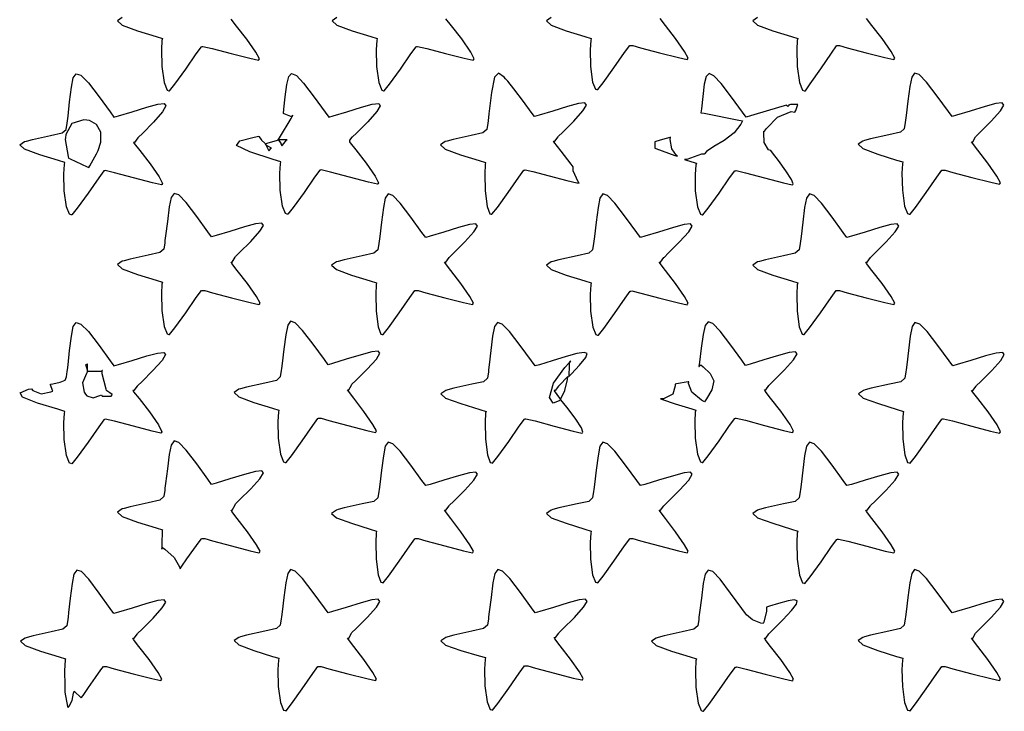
# Model space of a CAD drawing. Extents: x 2.23 to 5.27, y 0.32 to 5.1.
# Tile 2 of 4: x 2.23 to 3.86, y 2.82 to 3.96. Entities that reach past the tile are written whole.
import ezdxf

# ---------------------------------------------------------------- set-up
doc = ezdxf.new("R2010")
doc.units = 0
doc.layers.get('0').update_dxf_attribs({"linetype": 'CONTINUOUS'})

msp = doc.modelspace()

# ---------------------------------------------------------------- linework, layer by layer
at = {"color": 182}
for points in [[(2.40332, 3.963), (2.39551, 3.95763), (2.40326, 3.95053), (2.42833, 3.94119), (2.45936, 3.93164), (2.46978, 3.9285), (2.46897, 3.92513), (2.46815, 3.90989), (2.46875, 3.88178), (2.47239, 3.85542), (2.47743, 3.84289), (2.48019, 3.84201), (2.48019, 3.84201), (2.4815, 3.84179), (2.4904, 3.85286), (2.50819, 3.87771), (2.52572, 3.903), (2.53435, 3.91471), (2.53543, 3.91493), (2.53674, 3.91521), (2.55197, 3.91168), (2.58344, 3.9036), (2.61436, 3.89578), (2.62864, 3.89258), (2.62918, 3.89307), (2.63021, 3.89492), (2.62429, 3.90576), (2.60921, 3.92719), (2.59239, 3.949), (2.58361, 3.9605)], [(2.75846, 3.963), (2.75028, 3.95763), (2.75803, 3.95053), (2.78342, 3.94119), (2.81456, 3.93164), (2.82497, 3.9285), (2.82417, 3.92513), (2.82335, 3.90989), (2.82394, 3.88178), (2.82758, 3.85542), (2.83263, 3.84289), (2.83539, 3.84201), (2.83539, 3.84201), (2.83669, 3.84179), (2.8456, 3.85286), (2.86339, 3.87771), (2.88092, 3.903), (2.88954, 3.91471), (2.89063, 3.91493), (2.89193, 3.91521), (2.90701, 3.91168), (2.93826, 3.9036), (2.96912, 3.89578), (2.98356, 3.89258), (2.98438, 3.89307), (2.98551, 3.89469), (2.97999, 3.90587), (2.96485, 3.92757), (2.94775, 3.94949), (2.93881, 3.96078)], [(3.11268, 3.963), (3.10487, 3.95763), (3.11262, 3.95053), (3.13769, 3.94119), (3.16872, 3.93164), (3.17914, 3.9285), (3.17833, 3.92513), (3.17751, 3.90989), (3.17796, 3.882), (3.18132, 3.85628), (3.18625, 3.84446), (3.18853, 3.84407), (3.18983, 3.84386), (3.19874, 3.85493), (3.21653, 3.87978), (3.23406, 3.90506), (3.24268, 3.91678), (3.24376, 3.91699), (3.24799, 3.91699), (3.26074, 3.91314), (3.29226, 3.90479), (3.32324, 3.89681), (3.33772, 3.89361), (3.33854, 3.8941), (3.33957, 3.89594), (3.33365, 3.90679), (3.31858, 3.92822), (3.30176, 3.95008), (3.29297, 3.96153)], [(3.45437, 3.963), (3.44656, 3.95763), (3.45426, 3.95053), (3.47939, 3.94119), (3.51042, 3.93164), (3.52083, 3.9285), (3.52001, 3.92513), (3.51921, 3.90989), (3.51975, 3.88178), (3.52344, 3.85542), (3.52849, 3.84289), (3.53125, 3.84201), (3.53381, 3.84201), (3.54144, 3.85331), (3.55908, 3.87836), (3.57633, 3.90403), (3.58458, 3.91624), (3.58539, 3.91699), (3.58963, 3.91699), (3.60238, 3.91314), (3.63396, 3.90479), (3.66493, 3.89681), (3.67942, 3.89361), (3.68024, 3.8941), (3.68126, 3.89594), (3.67535, 3.90679), (3.66026, 3.92822), (3.64344, 3.95008), (3.63465, 3.96153)]]:
    msp.add_lwpolyline(points, dxfattribs=at)
for points in [[(2.30832, 3.72325), (2.2979, 3.7264), (2.26676, 3.736), (2.24137, 3.74528), (2.23361, 3.75244), (2.24181, 3.75782), (2.24479, 3.75868), (2.25467, 3.76133), (2.28478, 3.76801), (2.30404, 3.77225), (2.31054, 3.77806), (2.31207, 3.78851), (2.3125, 3.79199), (2.31353, 3.79997), (2.31625, 3.82383), (2.31907, 3.84782), (2.32232, 3.86344), (2.32721, 3.87017), (2.33501, 3.86757), (2.34717, 3.85504), (2.3649, 3.83214), (2.38346, 3.80681), (2.3896, 3.79829), (2.39714, 3.80046), (2.41971, 3.80729), (2.44413, 3.81478), (2.46203, 3.81961), (2.47276, 3.82069), (2.47564, 3.81689), (2.47, 3.80707), (2.45508, 3.79015), (2.43653, 3.77115), (2.43024, 3.76492), (2.42914, 3.76389), (2.42367, 3.75662), (2.42188, 3.75662), (2.42318, 3.75456), (2.43213, 3.74322), (2.44922, 3.72136), (2.46436, 3.69965), (2.46989, 3.68842), (2.46875, 3.68679), (2.46793, 3.68631), (2.45335, 3.68967), (2.4221, 3.69792), (2.39051, 3.70632), (2.37528, 3.71001), (2.37397, 3.70975), (2.37289, 3.70947), (2.36426, 3.69775), (2.34674, 3.67247), (2.32894, 3.64762), (2.32004, 3.63656), (2.31874, 3.63683), (2.31603, 3.63769), (2.31093, 3.65018), (2.30729, 3.67654), (2.30669, 3.70464), (2.30751, 3.71989), (2.30832, 3.72325)], [(2.7844, 3.76594), (2.78331, 3.76492), (2.7794, 3.76025), (2.77919, 3.75765), (2.77919, 3.75765), (2.78049, 3.75558), (2.78944, 3.74425), (2.80653, 3.72239), (2.82167, 3.70068), (2.82721, 3.68946), (2.82607, 3.68782), (2.82525, 3.68733), (2.8106, 3.69069), (2.7794, 3.69894), (2.74778, 3.70736), (2.73253, 3.71104), (2.73122, 3.71078), (2.73019, 3.71056), (2.72157, 3.69883), (2.70404, 3.67356), (2.68625, 3.64871), (2.67736, 3.63764), (2.67606, 3.63786), (2.67329, 3.63872), (2.66824, 3.65126), (2.66456, 3.67757), (2.66401, 3.70568), (2.66482, 3.72092), (2.66564, 3.72428), (2.65278, 3.72825), (2.61436, 3.74067), (2.59229, 3.75114), (2.59776, 3.7589), (2.62125, 3.76535), (2.62918, 3.76704), (2.62939, 3.76654), (2.63282, 3.76129), (2.63336, 3.76074), (2.63385, 3.76025), (2.63906, 3.75504), (2.6396, 3.7545), (2.6396, 3.7545), (2.6396, 3.75375), (2.6396, 3.75347), (2.64008, 3.75347), (2.64139, 3.75429), (2.64165, 3.7545), (2.64318, 3.75504), (2.65989, 3.76025), (2.66146, 3.76074), (2.66168, 3.76025), (2.66536, 3.75504), (2.66564, 3.7545), (2.66585, 3.75429), (2.66743, 3.75168), (2.66769, 3.75142), (2.66818, 3.75222), (2.67524, 3.75999), (2.67606, 3.76074), (2.66146, 3.76074), (2.66325, 3.76417), (2.68251, 3.79622), (2.68435, 3.79932), (2.68435, 3.79932), (2.68544, 3.80089), (2.68544, 3.80138), (2.68332, 3.79932), (2.68224, 3.79958), (2.67085, 3.80404), (2.66982, 3.80453), (2.67068, 3.81136), (2.67296, 3.83182), (2.67551, 3.85232), (2.6786, 3.86546), (2.68343, 3.87056), (2.69129, 3.86703), (2.70335, 3.85422), (2.72076, 3.83149), (2.73882, 3.80664), (2.74479, 3.79829), (2.75233, 3.80046), (2.7749, 3.80729), (2.79915, 3.81478), (2.81689, 3.81967), (2.82747, 3.82081), (2.83014, 3.81711), (2.82433, 3.80751), (2.80931, 3.79081), (2.79069, 3.77208), (2.7844, 3.76594)], [(3.125, 3.76704), (3.13135, 3.77317), (3.15018, 3.79189), (3.16536, 3.8086), (3.17122, 3.81819), (3.16846, 3.82189), (3.15776, 3.82075), (3.13992, 3.81586), (3.1155, 3.80832), (3.09293, 3.80149), (3.08539, 3.79932), (3.08539, 3.79932), (3.07992, 3.80675), (3.06689, 3.82433), (3.05111, 3.84506), (3.04101, 3.85781), (3.03749, 3.86182), (3.03483, 3.86447), (3.02561, 3.87088), (3.01899, 3.86442), (3.01432, 3.83931), (3.00988, 3.80382), (3.00836, 3.79199), (3.00792, 3.78851), (3.0064, 3.77806), (2.99983, 3.77225), (2.98062, 3.76801), (2.95053, 3.76133), (2.94065, 3.75868), (2.93772, 3.75782), (2.92985, 3.75244), (2.93761, 3.74528), (2.96272, 3.736), (2.99376, 3.7264), (3.00418, 3.72325), (3.00364, 3.71989), (3.0031, 3.70469), (3.00375, 3.67665), (3.00694, 3.65061), (3.01124, 3.63851), (3.01357, 3.63786), (3.01486, 3.63764), (3.02376, 3.64871), (3.0415, 3.67356), (3.05908, 3.69883), (3.06765, 3.71056), (3.06874, 3.71078), (3.07004, 3.71104), (3.08274, 3.70828), (3.10975, 3.70139), (3.13889, 3.69379), (3.15522, 3.68972), (3.1594, 3.68892), (3.15756, 3.69125), (3.14899, 3.70979), (3.14899, 3.71599), (3.14583, 3.72043), (3.12929, 3.74203), (3.1174, 3.75738), (3.11664, 3.75868), (3.11871, 3.75868), (3.12418, 3.766), (3.125, 3.76704)], [(3.51563, 3.80658), (3.51768, 3.80908), (3.52094, 3.81901), (3.50896, 3.81901), (3.50521, 3.81803), (3.50624, 3.817), (3.50569, 3.817), (3.50418, 3.81597), (3.50418, 3.81597), (3.5039, 3.81625), (3.50233, 3.81782), (3.50206, 3.81803), (3.49843, 3.817), (3.47418, 3.80974), (3.44271, 3.8004), (3.43544, 3.79829), (3.42942, 3.80653), (3.41135, 3.83122), (3.39393, 3.85379), (3.38189, 3.8666), (3.37408, 3.87028), (3.36919, 3.86546), (3.3661, 3.85265), (3.36356, 3.83247), (3.36128, 3.81228), (3.3604, 3.80556), (3.3661, 3.80507), (3.42312, 3.79329), (3.42914, 3.79199), (3.42676, 3.78674), (3.41569, 3.77257), (3.39908, 3.75988), (3.38183, 3.74972), (3.3699, 3.74132), (3.36664, 3.73785), (3.36664, 3.73785), (3.36583, 3.73682), (3.36561, 3.73682), (3.36154, 3.73682), (3.34944, 3.73264), (3.33735, 3.72846), (3.33333, 3.72846), (3.33485, 3.72797), (3.35129, 3.72276), (3.35314, 3.72222), (3.35206, 3.71913), (3.35092, 3.70421), (3.35113, 3.67643), (3.35471, 3.65018), (3.35981, 3.63764), (3.36253, 3.63683), (3.36382, 3.63656), (3.37272, 3.64762), (3.39046, 3.67247), (3.40804, 3.69775), (3.41661, 3.70947), (3.41769, 3.70975), (3.419, 3.71001), (3.43425, 3.70632), (3.46588, 3.69792), (3.49707, 3.68967), (3.51167, 3.68631), (3.51247, 3.68679), (3.51324, 3.6881), (3.51025, 3.69504), (3.50125, 3.70947), (3.48872, 3.72667), (3.47922, 3.73904), (3.47601, 3.74306), (3.47254, 3.74431), (3.46522, 3.75651), (3.46479, 3.77225), (3.46457, 3.77533), (3.4656, 3.77533), (3.46924, 3.77951), (3.48708, 3.79839), (3.5096, 3.8074), (3.51563, 3.80658)], [(3.81565, 3.76704), (3.822, 3.77317), (3.84082, 3.79189), (3.85601, 3.8086), (3.86187, 3.81819), (3.8591, 3.82189), (3.84842, 3.82075), (3.83057, 3.81586), (3.80615, 3.80832), (3.78358, 3.80149), (3.77604, 3.79932), (3.76992, 3.80783), (3.75142, 3.83317), (3.73378, 3.85607), (3.72179, 3.8686), (3.71403, 3.87121), (3.70921, 3.86447), (3.706, 3.84885), (3.70301, 3.82493), (3.70003, 3.80106), (3.69894, 3.79308), (3.69851, 3.78961), (3.697, 3.77908), (3.69049, 3.77328), (3.67122, 3.76904), (3.64111, 3.76237), (3.63124, 3.75971), (3.62831, 3.75885), (3.6205, 3.75347), (3.62825, 3.74631), (3.65332, 3.73703), (3.68435, 3.72743), (3.69476, 3.72428), (3.69396, 3.72092), (3.69314, 3.70568), (3.69374, 3.67757), (3.69738, 3.65126), (3.70242, 3.63872), (3.70518, 3.63786), (3.70649, 3.63764), (3.71539, 3.64871), (3.73318, 3.67356), (3.75071, 3.69883), (3.75933, 3.71056), (3.76042, 3.71078), (3.76465, 3.71078), (3.7774, 3.70692), (3.80897, 3.69857), (3.83996, 3.6906), (3.85439, 3.68733), (3.85519, 3.68782), (3.85622, 3.68967), (3.85032, 3.70053), (3.83524, 3.722), (3.81842, 3.74382), (3.80963, 3.75532), (3.80832, 3.75765), (3.81011, 3.75765), (3.81483, 3.76574), (3.81565, 3.76704)], [(2.30935, 3.76389), (2.30908, 3.76107), (2.31401, 3.73346), (2.31456, 3.73058), (2.31717, 3.72928), (2.34506, 3.71625), (2.34793, 3.71496), (2.34944, 3.71756), (2.36062, 3.73736), (2.36143, 3.73888), (2.36361, 3.74311), (2.36789, 3.75689), (2.36794, 3.77344), (2.36051, 3.78624), (2.34885, 3.79249), (2.34478, 3.79308), (2.33957, 3.79389), (2.32004, 3.78787), (2.30985, 3.76937), (2.30935, 3.76389)], [(3.2844, 3.75765), (3.2844, 3.74724), (3.28618, 3.74621), (3.31743, 3.73497), (3.32189, 3.73367), (3.32004, 3.73497), (3.31261, 3.74582), (3.3099, 3.76129), (3.31044, 3.76492), (3.30886, 3.76443), (3.29699, 3.76129), (3.28569, 3.75819), (3.2844, 3.75765)], [(2.65001, 3.74724), (2.64919, 3.74778), (2.64139, 3.75196), (2.64063, 3.75244), (2.64111, 3.75168), (2.64529, 3.74387), (2.64583, 3.74306), (2.64606, 3.74333), (2.64974, 3.74701), (2.65001, 3.74724)], [(2.48019, 3.43892), (2.4815, 3.43864), (2.4904, 3.44971), (2.50819, 3.47456), (2.52572, 3.49983), (2.53435, 3.51156), (2.53543, 3.51183), (2.53965, 3.51183), (2.5524, 3.50797), (2.58393, 3.49963), (2.6149, 3.49164), (2.62939, 3.48839), (2.63021, 3.48888), (2.63124, 3.49072), (2.62532, 3.50157), (2.61025, 3.52306), (2.59343, 3.54486), (2.58464, 3.55637), (2.58333, 3.55871), (2.58512, 3.55871), (2.58979, 3.56674), (2.5906, 3.56803), (2.59694, 3.57417), (2.61578, 3.59289), (2.63097, 3.6096), (2.63683, 3.61919), (2.63411, 3.62289), (2.62343, 3.62175), (2.60558, 3.61686), (2.58117, 3.60938), (2.5586, 3.60254), (2.55106, 3.60037), (2.54492, 3.60889), (2.52642, 3.63422), (2.50879, 3.65712), (2.49681, 3.66965), (2.48904, 3.67225), (2.48421, 3.66553), (2.48101, 3.6499), (2.47803, 3.62592), (2.47504, 3.60206), (2.47396, 3.59407), (2.47353, 3.5906), (2.472, 3.58014), (2.4655, 3.57433), (2.44624, 3.5701), (2.41612, 3.56342), (2.40625, 3.56076), (2.40332, 3.5599), (2.39551, 3.55453), (2.40326, 3.54736), (2.42833, 3.53808), (2.45936, 3.52849), (2.46978, 3.52533), (2.46897, 3.52197), (2.46815, 3.50672), (2.46875, 3.47863), (2.47239, 3.45226), (2.47749, 3.43978), (2.48019, 3.43892)], [(2.83333, 3.43892), (2.83464, 3.43864), (2.84353, 3.44971), (2.86133, 3.47456), (2.87885, 3.49983), (2.88747, 3.51156), (2.88857, 3.51183), (2.89279, 3.51183), (2.90554, 3.50797), (2.93707, 3.49963), (2.96804, 3.49164), (2.98253, 3.48839), (2.98335, 3.48888), (2.98438, 3.49072), (2.97846, 3.50157), (2.96338, 3.52306), (2.94656, 3.54486), (2.93778, 3.55637), (2.93647, 3.55871), (2.93853, 3.55871), (2.94396, 3.56597), (2.94476, 3.567), (2.95111, 3.57314), (2.96994, 3.59185), (2.98514, 3.60856), (2.991, 3.61817), (2.98828, 3.62185), (2.9776, 3.62071), (2.95975, 3.61583), (2.93533, 3.60829), (2.91276, 3.60146), (2.90522, 3.59928), (2.89908, 3.60781), (2.88058, 3.63314), (2.86296, 3.65608), (2.85097, 3.66857), (2.84321, 3.67122), (2.83838, 3.66444), (2.83518, 3.64882), (2.83219, 3.62489), (2.82921, 3.60101), (2.82813, 3.59304), (2.82769, 3.58957), (2.82617, 3.5791), (2.81967, 3.57329), (2.8004, 3.56907), (2.77029, 3.56239), (2.76042, 3.55974), (2.75749, 3.55886), (2.74968, 3.5535), (2.75743, 3.54633), (2.7825, 3.53706), (2.81353, 3.52746), (2.82394, 3.52431), (2.8234, 3.52094), (2.82292, 3.50569), (2.82357, 3.47771), (2.82671, 3.45167), (2.831, 3.43956), (2.83333, 3.43892)], [(3.18956, 3.43782), (3.19086, 3.43761), (3.19976, 3.44868), (3.21756, 3.47353), (3.23508, 3.49881), (3.24371, 3.51053), (3.24479, 3.51074), (3.2461, 3.51101), (3.26118, 3.50738), (3.29243, 3.49908), (3.32329, 3.49115), (3.33772, 3.48813), (3.33854, 3.48888), (3.33957, 3.49072), (3.33365, 3.50157), (3.31858, 3.52306), (3.30176, 3.54486), (3.29297, 3.55637), (3.29167, 3.55871), (3.29372, 3.55871), (3.29921, 3.56597), (3.30003, 3.567), (3.30638, 3.57314), (3.32519, 3.59185), (3.34039, 3.60856), (3.34625, 3.61817), (3.34347, 3.62185), (3.33279, 3.62071), (3.31494, 3.61583), (3.29053, 3.60829), (3.26796, 3.60146), (3.26042, 3.59928), (3.25429, 3.60781), (3.23579, 3.63314), (3.21815, 3.65608), (3.20617, 3.66857), (3.1984, 3.67122), (3.19358, 3.66444), (3.19038, 3.64882), (3.18739, 3.62489), (3.1844, 3.60101), (3.18332, 3.59304), (3.18289, 3.58957), (3.18138, 3.5791), (3.17486, 3.57329), (3.1556, 3.56907), (3.12549, 3.56239), (3.11561, 3.55974), (3.11268, 3.55886), (3.10487, 3.5535), (3.11262, 3.54633), (3.13769, 3.53706), (3.16872, 3.52746), (3.17914, 3.52431), (3.17833, 3.52094), (3.17751, 3.50569), (3.17811, 3.4776), (3.18175, 3.45122), (3.18679, 3.43869), (3.18956, 3.43782)], [(3.53022, 3.43892), (3.53153, 3.43864), (3.54042, 3.44971), (3.55821, 3.47456), (3.57574, 3.49983), (3.58436, 3.51156), (3.58539, 3.51183), (3.58963, 3.51183), (3.60238, 3.50797), (3.63396, 3.49963), (3.66493, 3.49164), (3.67942, 3.48839), (3.68024, 3.48888), (3.68126, 3.49072), (3.67535, 3.50157), (3.66026, 3.52306), (3.64344, 3.54486), (3.63465, 3.55637), (3.63336, 3.55871), (3.63542, 3.55871), (3.64085, 3.56597), (3.64165, 3.567), (3.648, 3.57314), (3.66683, 3.59185), (3.68201, 3.60856), (3.68788, 3.61817), (3.68511, 3.62185), (3.67449, 3.62071), (3.65657, 3.61583), (3.63222, 3.60829), (3.60965, 3.60146), (3.60211, 3.59928), (3.59597, 3.60781), (3.57747, 3.63314), (3.55985, 3.65608), (3.54779, 3.66857), (3.5401, 3.67122), (3.53526, 3.66444), (3.53201, 3.64882), (3.52908, 3.62489), (3.5261, 3.60101), (3.52501, 3.59304), (3.52458, 3.58957), (3.52306, 3.5791), (3.5165, 3.57329), (3.49729, 3.56907), (3.46718, 3.56239), (3.45731, 3.55974), (3.45437, 3.55886), (3.44656, 3.5535), (3.45426, 3.54633), (3.47939, 3.53706), (3.51042, 3.52746), (3.52083, 3.52431), (3.52001, 3.52094), (3.51921, 3.50569), (3.51964, 3.47771), (3.523, 3.45167), (3.52778, 3.43951), (3.53022, 3.43892)], [(2.25315, 3.34928), (2.25549, 3.34619), (2.26926, 3.34099), (2.2851, 3.34412), (2.28851, 3.34517), (2.28797, 3.34646), (2.28461, 3.35585), (2.2844, 3.35661), (2.28847, 3.35747), (2.30078, 3.36008), (2.3086, 3.36313), (2.31131, 3.36893), (2.31218, 3.37765), (2.3125, 3.38053), (2.31353, 3.38851), (2.31625, 3.41237), (2.31907, 3.43636), (2.32232, 3.45199), (2.32721, 3.45871), (2.33501, 3.45611), (2.34717, 3.44358), (2.3649, 3.42068), (2.38346, 3.39535), (2.3896, 3.38683), (2.39714, 3.389), (2.41971, 3.39583), (2.44396, 3.40332), (2.46169, 3.40821), (2.47228, 3.40935), (2.47493, 3.40565), (2.46907, 3.39606), (2.45404, 3.37935), (2.43544, 3.36062), (2.42914, 3.35449), (2.42811, 3.35346), (2.42264, 3.34619), (2.42085, 3.34619), (2.42215, 3.34412), (2.4311, 3.33279), (2.44819, 3.31093), (2.46332, 3.28922), (2.46886, 3.278), (2.46772, 3.27636), (2.46718, 3.27588), (2.4529, 3.27924), (2.42199, 3.28733), (2.39051, 3.29546), (2.37528, 3.29883), (2.37397, 3.29829), (2.37289, 3.29801), (2.36426, 3.28629), (2.34674, 3.26101), (2.32894, 3.23617), (2.32004, 3.2251), (2.31874, 3.22538), (2.31603, 3.22624), (2.31093, 3.23872), (2.30729, 3.26508), (2.30669, 3.29318), (2.30751, 3.30843), (2.30832, 3.31179), (2.29693, 3.31515), (2.26292, 3.32557), (2.23813, 3.33529), (2.23465, 3.34261), (2.24837, 3.34819), (2.25315, 3.34928)], [(2.78331, 3.35661), (2.78965, 3.36274), (2.80849, 3.38146), (2.82368, 3.39817), (2.82954, 3.40776), (2.82682, 3.41146), (2.81614, 3.41032), (2.79829, 3.40543), (2.77387, 3.39789), (2.75131, 3.39106), (2.74376, 3.38889), (2.73762, 3.3974), (2.71912, 3.42275), (2.7015, 3.44564), (2.68951, 3.45817), (2.68175, 3.46078), (2.67692, 3.45404), (2.67372, 3.43842), (2.67074, 3.4145), (2.66775, 3.39063), (2.66667, 3.38265), (2.66624, 3.37918), (2.66471, 3.36871), (2.65821, 3.3629), (2.63894, 3.35861), (2.60883, 3.35194), (2.59896, 3.34928), (2.59603, 3.34842), (2.58822, 3.34304), (2.59597, 3.33594), (2.62104, 3.32661), (2.65207, 3.31706), (2.66249, 3.31392), (2.66168, 3.31054), (2.66086, 3.29531), (2.66146, 3.26719), (2.6651, 3.24083), (2.67014, 3.22831), (2.6729, 3.22743), (2.67421, 3.22721), (2.68311, 3.23828), (2.7009, 3.26313), (2.71843, 3.28842), (2.72706, 3.30012), (2.72814, 3.30035), (2.73236, 3.30035), (2.74511, 3.2965), (2.77664, 3.28814), (2.80761, 3.28017), (2.8221, 3.27696), (2.82292, 3.27746), (2.82394, 3.27929), (2.81803, 3.29015), (2.80296, 3.31158), (2.78614, 3.33339), (2.77735, 3.34489), (2.77604, 3.34722), (2.77783, 3.34722), (2.7825, 3.35531), (2.78331, 3.35661)], [(3.14268, 3.39204), (3.14296, 3.39231), (3.14453, 3.39492), (3.14481, 3.39513), (3.14481, 3.39513), (3.14296, 3.39231), (3.14268, 3.39204), (3.14268, 3.38633), (3.14187, 3.37093), (3.14165, 3.36908), (3.14632, 3.37375), (3.15994, 3.38818), (3.16992, 3.40061), (3.17215, 3.40733), (3.16715, 3.40924), (3.15554, 3.40722), (3.13786, 3.40224), (3.11464, 3.39513), (3.09353, 3.38883), (3.08649, 3.38683), (3.08035, 3.39535), (3.06179, 3.42068), (3.04406, 3.44358), (3.0319, 3.45611), (3.02408, 3.45871), (3.01921, 3.45199), (3.01594, 3.43636), (3.01313, 3.41237), (3.01042, 3.38851), (3.00939, 3.38053), (3.00896, 3.37706), (3.00743, 3.3666), (3.00088, 3.36079), (2.98167, 3.35656), (2.95156, 3.34987), (2.94168, 3.34722), (2.93864, 3.34636), (2.93044, 3.34099), (2.93826, 3.33382), (2.9636, 3.32454), (2.99479, 3.31494), (3.00521, 3.31179), (3.00439, 3.30871), (3.00358, 3.29378), (3.00401, 3.266), (3.00738, 3.23981), (3.01193, 3.22726), (3.0146, 3.2264), (3.0159, 3.22618), (3.02479, 3.23725), (3.04258, 3.2621), (3.06011, 3.28737), (3.06874, 3.2991), (3.06976, 3.29932), (3.07107, 3.29958), (3.08632, 3.2959), (3.11794, 3.28749), (3.14914, 3.27924), (3.16379, 3.27588), (3.16461, 3.27636), (3.16542, 3.2774), (3.16282, 3.28456), (3.15375, 3.29893), (3.141, 3.31581), (3.1314, 3.32769), (3.12815, 3.3316), (3.12614, 3.32915), (3.11615, 3.32508), (3.11003, 3.3349), (3.11654, 3.35813), (3.13514, 3.38456), (3.14268, 3.39204)], [(3.47396, 3.35558), (3.48025, 3.36171), (3.49886, 3.38043), (3.51389, 3.39714), (3.51969, 3.40674), (3.51704, 3.41043), (3.50646, 3.40929), (3.48872, 3.4044), (3.46446, 3.39686), (3.44189, 3.39003), (3.43435, 3.38786), (3.42828, 3.39626), (3.41, 3.42144), (3.39242, 3.44422), (3.38032, 3.45692), (3.3724, 3.4599), (3.36735, 3.45372), (3.36404, 3.43901), (3.36111, 3.41618), (3.35835, 3.39333), (3.35732, 3.38574), (3.35753, 3.38601), (3.36014, 3.38867), (3.3604, 3.38889), (3.36447, 3.38564), (3.37588, 3.37463), (3.38189, 3.36208), (3.37869, 3.3476), (3.3699, 3.33231), (3.36664, 3.32742), (3.36171, 3.33029), (3.34543, 3.34369), (3.34006, 3.35769), (3.3406, 3.36079), (3.33931, 3.36051), (3.32032, 3.35715), (3.31771, 3.35661), (3.31793, 3.354), (3.31392, 3.34033), (3.29867, 3.33242), (3.29372, 3.33263), (3.29682, 3.33132), (3.31782, 3.32443), (3.3456, 3.31603), (3.35211, 3.31392), (3.35129, 3.31054), (3.35047, 3.29531), (3.35101, 3.26719), (3.35471, 3.24083), (3.35975, 3.22831), (3.36253, 3.22743), (3.36382, 3.22721), (3.37272, 3.23828), (3.39046, 3.26313), (3.40804, 3.28842), (3.41661, 3.30012), (3.41769, 3.30035), (3.419, 3.30063), (3.43425, 3.29693), (3.46588, 3.28851), (3.49707, 3.28033), (3.51167, 3.27696), (3.51247, 3.27746), (3.51361, 3.27908), (3.50808, 3.29025), (3.49294, 3.31196), (3.47586, 3.33382), (3.4669, 3.34517), (3.4656, 3.34722), (3.46767, 3.34722), (3.47314, 3.35454), (3.47396, 3.35558)], [(3.77707, 3.38683), (3.77094, 3.39535), (3.75244, 3.42068), (3.73469, 3.44358), (3.72254, 3.45611), (3.71468, 3.45871), (3.70979, 3.45199), (3.7066, 3.43636), (3.70372, 3.41237), (3.70101, 3.38851), (3.69997, 3.38053), (3.69954, 3.37706), (3.69803, 3.3666), (3.69151, 3.36079), (3.67225, 3.35656), (3.64214, 3.34987), (3.63226, 3.34722), (3.62929, 3.34636), (3.6211, 3.34099), (3.6289, 3.33382), (3.65424, 3.32454), (3.68544, 3.31494), (3.69586, 3.31179), (3.69504, 3.30871), (3.69422, 3.29378), (3.69467, 3.266), (3.69797, 3.23981), (3.70253, 3.22726), (3.70518, 3.2264), (3.70649, 3.22618), (3.71539, 3.23725), (3.73318, 3.2621), (3.75071, 3.28737), (3.75933, 3.2991), (3.76042, 3.29932), (3.76172, 3.29958), (3.77696, 3.2959), (3.8086, 3.28749), (3.83979, 3.27924), (3.85439, 3.27588), (3.85519, 3.27636), (3.85633, 3.278), (3.85081, 3.28922), (3.83567, 3.31093), (3.81858, 3.33279), (3.80963, 3.34412), (3.80832, 3.34619), (3.81039, 3.34619), (3.8156, 3.35346), (3.81668, 3.35449), (3.82297, 3.36062), (3.84158, 3.37935), (3.85661, 3.39606), (3.86242, 3.40565), (3.85975, 3.40935), (3.84918, 3.40821), (3.83143, 3.40332), (3.80718, 3.39583), (3.78461, 3.389), (3.77707, 3.38683)], [(2.34272, 3.33996), (2.34463, 3.33751), (2.35531, 3.33399), (2.36637, 3.33783), (2.36876, 3.33886), (2.37007, 3.33708), (2.38487, 3.33708), (2.38644, 3.33886), (2.38644, 3.33974), (2.38292, 3.34218), (2.37782, 3.34571), (2.37706, 3.34619), (2.37651, 3.34858), (2.37028, 3.37381), (2.36979, 3.37642), (2.36979, 3.37744), (2.36979, 3.37799), (2.37082, 3.37912), (2.37082, 3.3795), (2.37028, 3.3795), (2.36897, 3.37771), (2.36876, 3.37744), (2.34581, 3.37744), (2.34581, 3.38992), (2.345, 3.38992), (2.34272, 3.38889), (2.34272, 3.38889), (2.34293, 3.38786), (2.34554, 3.37853), (2.34581, 3.37744), (2.34397, 3.37435), (2.33763, 3.3591), (2.34011, 3.34338), (2.34272, 3.33996)], [(3.14268, 3.39204), (3.14268, 3.39204), (3.14268, 3.39204), (3.14268, 3.39204)], [(3.12603, 3.35449), (3.12494, 3.35346), (3.11951, 3.34619), (3.11774, 3.34619), (3.11794, 3.34571), (3.12685, 3.33344), (3.12815, 3.3316), (3.12944, 3.33344), (3.13553, 3.34608), (3.14008, 3.36442), (3.14063, 3.36908), (3.13954, 3.36806), (3.12733, 3.35579), (3.12603, 3.35449)], [(2.63021, 3.07844), (2.63124, 3.08029), (2.62532, 3.09115), (2.61025, 3.11262), (2.59343, 3.13444), (2.58464, 3.14594), (2.58333, 3.14828), (2.58512, 3.14828), (2.58979, 3.15717), (2.5906, 3.15869), (2.59694, 3.16482), (2.61578, 3.18354), (2.63097, 3.20025), (2.63683, 3.20985), (2.63411, 3.21354), (2.62343, 3.2124), (2.60558, 3.20751), (2.58117, 3.19997), (2.5586, 3.19314), (2.55106, 3.19097), (2.54492, 3.19949), (2.52642, 3.22483), (2.50879, 3.24772), (2.49681, 3.26025), (2.48904, 3.26286), (2.48421, 3.25612), (2.48101, 3.2405), (2.47803, 3.21658), (2.47504, 3.19271), (2.47396, 3.18474), (2.47353, 3.18126), (2.472, 3.17079), (2.4655, 3.16499), (2.44624, 3.16069), (2.41612, 3.15403), (2.40625, 3.15136), (2.40332, 3.1505), (2.39551, 3.14513), (2.40326, 3.13803), (2.42833, 3.12869), (2.45936, 3.11914), (2.46978, 3.116), (2.46951, 3.11469), (2.46875, 3.09142), (2.46875, 3.08365), (2.46875, 3.08447), (2.46978, 3.08626), (2.46978, 3.08681), (2.4739, 3.08399), (2.48942, 3.06993), (2.49815, 3.05479), (2.49897, 3.05138), (2.50179, 3.0555), (2.51036, 3.06787), (2.52149, 3.08382), (2.53043, 3.09608), (2.53461, 3.10118), (2.53543, 3.1014), (2.53965, 3.1014), (2.5524, 3.09754), (2.58393, 3.08919), (2.6149, 3.08122), (2.62939, 3.07796), (2.63021, 3.07844)], [(2.98335, 3.07844), (2.98438, 3.08029), (2.97846, 3.09115), (2.96338, 3.11262), (2.94656, 3.13444), (2.93778, 3.14594), (2.93647, 3.14828), (2.93853, 3.14828), (2.94396, 3.15554), (2.94476, 3.15657), (2.95111, 3.16271), (2.96994, 3.18143), (2.98514, 3.19814), (2.991, 3.20774), (2.98828, 3.21143), (2.9776, 3.21029), (2.95975, 3.2054), (2.93533, 3.19792), (2.91276, 3.19108), (2.90522, 3.18892), (2.89908, 3.19743), (2.88058, 3.22276), (2.86296, 3.24567), (2.85097, 3.25819), (2.84321, 3.26079), (2.83838, 3.25407), (2.83518, 3.23844), (2.83219, 3.21446), (2.82921, 3.1906), (2.82813, 3.18261), (2.82769, 3.17914), (2.82617, 3.16868), (2.81967, 3.16288), (2.8004, 3.15864), (2.77029, 3.15196), (2.76042, 3.14931), (2.75749, 3.14844), (2.74968, 3.14307), (2.75743, 3.1359), (2.7825, 3.12663), (2.81353, 3.11703), (2.82394, 3.11388), (2.8234, 3.11051), (2.82292, 3.09532), (2.82357, 3.06728), (2.82671, 3.04124), (2.831, 3.02914), (2.83333, 3.02849), (2.83464, 3.02826), (2.84353, 3.03933), (2.86133, 3.06418), (2.87885, 3.08946), (2.88747, 3.10118), (2.88857, 3.1014), (2.89279, 3.1014), (2.90554, 3.09754), (2.93707, 3.08919), (2.96804, 3.08122), (2.98253, 3.07796), (2.98335, 3.07844)], [(3.33854, 3.07844), (3.33957, 3.08029), (3.33365, 3.09115), (3.31858, 3.11262), (3.30176, 3.13444), (3.29297, 3.14594), (3.29167, 3.14828), (3.29372, 3.14828), (3.29921, 3.15554), (3.30003, 3.15657), (3.30638, 3.16271), (3.32519, 3.18143), (3.34039, 3.19814), (3.34625, 3.20774), (3.34347, 3.21143), (3.33279, 3.21029), (3.31494, 3.2054), (3.29053, 3.19792), (3.26796, 3.19108), (3.26042, 3.18892), (3.25429, 3.19743), (3.23579, 3.22276), (3.21815, 3.24567), (3.20617, 3.25819), (3.1984, 3.26079), (3.19358, 3.25407), (3.19038, 3.23844), (3.18739, 3.21446), (3.1844, 3.1906), (3.18332, 3.18261), (3.18289, 3.17914), (3.18138, 3.16868), (3.17486, 3.16288), (3.1556, 3.15864), (3.12549, 3.15196), (3.11561, 3.14931), (3.11268, 3.14844), (3.10487, 3.14307), (3.11262, 3.1359), (3.13769, 3.12663), (3.16872, 3.11703), (3.17914, 3.11388), (3.17833, 3.11051), (3.17751, 3.09532), (3.17796, 3.06728), (3.18132, 3.04124), (3.18608, 3.02908), (3.18853, 3.02849), (3.18983, 3.02826), (3.19874, 3.03933), (3.21653, 3.06418), (3.23406, 3.08946), (3.24268, 3.10118), (3.24376, 3.1014), (3.24799, 3.1014), (3.26074, 3.09754), (3.29226, 3.08919), (3.32324, 3.08122), (3.33772, 3.07796), (3.33854, 3.07844)], [(3.68024, 3.07844), (3.68126, 3.08029), (3.67535, 3.09115), (3.66026, 3.11262), (3.64344, 3.13444), (3.63465, 3.14594), (3.63336, 3.14828), (3.63542, 3.14828), (3.64085, 3.15554), (3.64165, 3.15657), (3.648, 3.16271), (3.66683, 3.18143), (3.68201, 3.19814), (3.68788, 3.20774), (3.68511, 3.21143), (3.67449, 3.21029), (3.65657, 3.2054), (3.63222, 3.19792), (3.60965, 3.19108), (3.60211, 3.18892), (3.59597, 3.19743), (3.57747, 3.22276), (3.55985, 3.24567), (3.54779, 3.25819), (3.5401, 3.26079), (3.53526, 3.25407), (3.53201, 3.23844), (3.52908, 3.21446), (3.5261, 3.1906), (3.52501, 3.18261), (3.52458, 3.17914), (3.52306, 3.16868), (3.5165, 3.16288), (3.49729, 3.15864), (3.46718, 3.15196), (3.45731, 3.14931), (3.45437, 3.14844), (3.44656, 3.14307), (3.45426, 3.1359), (3.47939, 3.12663), (3.51042, 3.11703), (3.52083, 3.11388), (3.52001, 3.11051), (3.51921, 3.09526), (3.51975, 3.06717), (3.52344, 3.04081), (3.52854, 3.02826), (3.53125, 3.02746), (3.53256, 3.02718), (3.54144, 3.03825), (3.55925, 3.0631), (3.57676, 3.08838), (3.58539, 3.1001), (3.58649, 3.10038), (3.588, 3.10064), (3.60346, 3.09694), (3.63488, 3.08865), (3.66553, 3.08074), (3.67969, 3.07769), (3.68024, 3.07844)], [(2.42914, 2.94515), (2.43549, 2.95128), (2.45432, 2.97), (2.46951, 2.98671), (2.47538, 2.99631), (2.47265, 3), (2.46197, 2.99886), (2.44413, 2.99397), (2.41971, 2.98643), (2.39714, 2.9796), (2.3896, 2.97743), (2.38351, 2.98594), (2.36529, 3.01129), (2.34776, 3.03418), (2.33583, 3.04671), (2.32813, 3.04932), (2.32329, 3.04258), (2.32015, 3.02696), (2.31728, 3.00304), (2.31456, 2.97917), (2.31353, 2.97119), (2.3131, 2.96772), (2.31158, 2.95725), (2.30507, 2.95144), (2.28581, 2.94715), (2.25569, 2.94049), (2.24582, 2.93782), (2.24289, 2.93696), (2.23508, 2.93158), (2.24283, 2.92449), (2.2679, 2.91515), (2.29893, 2.9056), (2.30935, 2.90246), (2.30881, 2.90067), (2.30767, 2.88265), (2.30806, 2.85846), (2.30832, 2.85346), (2.30832, 2.85038), (2.30854, 2.8475), (2.31272, 2.82379), (2.31353, 2.82221), (2.3156, 2.82433), (2.32026, 2.83382), (2.32286, 2.84592), (2.32394, 2.84928), (2.33539, 2.83783), (2.33843, 2.84212), (2.34739, 2.85508), (2.35883, 2.87169), (2.36789, 2.88444), (2.37213, 2.88971), (2.37294, 2.88992), (2.37717, 2.88992), (2.38992, 2.88607), (2.42144, 2.87771), (2.45242, 2.86974), (2.4669, 2.86654), (2.46772, 2.86703), (2.46875, 2.86888), (2.46283, 2.87972), (2.44775, 2.90115), (2.43093, 2.92296), (2.42215, 2.93446), (2.42085, 2.93679), (2.4229, 2.93679), (2.42833, 2.94413), (2.42914, 2.94515)], [(2.78331, 2.94618), (2.78965, 2.95231), (2.80849, 2.97103), (2.82368, 2.98774), (2.82954, 2.99735), (2.82682, 3.00103), (2.81614, 2.99989), (2.79829, 2.99501), (2.77387, 2.98747), (2.75131, 2.98062), (2.74376, 2.97846), (2.73762, 2.98699), (2.71912, 3.01232), (2.7015, 3.03521), (2.68951, 3.04775), (2.68175, 3.05035), (2.67692, 3.04363), (2.67372, 3.028), (2.67074, 3.00407), (2.66775, 2.98019), (2.66667, 2.97222), (2.66624, 2.96875), (2.66471, 2.95828), (2.65821, 2.95247), (2.63894, 2.94824), (2.60883, 2.94157), (2.59896, 2.93892), (2.59603, 2.93804), (2.58822, 2.93267), (2.59597, 2.92551), (2.62104, 2.91624), (2.65207, 2.90662), (2.66249, 2.90349), (2.66168, 2.90013), (2.66086, 2.88488), (2.66146, 2.85678), (2.6651, 2.8304), (2.67014, 2.81787), (2.6729, 2.817), (2.67421, 2.81679), (2.68311, 2.82785), (2.7009, 2.85271), (2.71843, 2.87799), (2.72706, 2.88971), (2.72814, 2.88992), (2.73236, 2.88992), (2.74511, 2.88607), (2.77664, 2.87771), (2.80761, 2.86974), (2.8221, 2.86654), (2.82292, 2.86703), (2.82394, 2.86888), (2.81803, 2.87972), (2.80296, 2.90115), (2.78614, 2.92296), (2.77735, 2.93446), (2.77604, 2.93679), (2.77783, 2.93679), (2.7825, 2.94488), (2.78331, 2.94618)], [(3.12603, 2.94618), (3.13238, 2.95231), (3.15121, 2.97103), (3.16639, 2.98774), (3.17225, 2.99735), (3.16949, 3.00103), (3.15886, 2.99989), (3.14094, 2.99501), (3.1166, 2.98747), (3.09403, 2.98062), (3.08649, 2.97846), (3.08035, 2.98699), (3.06185, 3.01232), (3.04422, 3.03521), (3.03217, 3.04775), (3.02447, 3.05035), (3.01964, 3.04363), (3.01639, 3.028), (3.01346, 3.00407), (3.01047, 2.98019), (3.00939, 2.97222), (3.00896, 2.96875), (3.00743, 2.95828), (3.00088, 2.95247), (2.98167, 2.94824), (2.95156, 2.94157), (2.94168, 2.93892), (2.93864, 2.93793), (2.93044, 2.93207), (2.9381, 2.92486), (2.96317, 2.91607), (2.99388, 2.90733), (3.00418, 2.90451), (3.00336, 2.90115), (3.00256, 2.8859), (3.0031, 2.85781), (3.00678, 2.83143), (3.01183, 2.8189), (3.0146, 2.81803), (3.0159, 2.81782), (3.02479, 2.82889), (3.04258, 2.85374), (3.06011, 2.87901), (3.06874, 2.89074), (3.06976, 2.89094), (3.074, 2.89094), (3.08675, 2.8871), (3.11833, 2.87875), (3.14931, 2.87076), (3.16379, 2.86757), (3.16461, 2.86806), (3.16564, 2.8699), (3.15972, 2.88075), (3.14464, 2.90218), (3.12782, 2.92404), (3.11903, 2.93549), (3.11774, 2.93782), (3.11979, 2.93782), (3.12522, 2.94515), (3.12603, 2.94618)], [(3.47396, 2.94515), (3.47949, 2.95053), (3.49593, 2.9669), (3.51064, 2.98264), (3.51844, 2.99294), (3.51975, 2.99858), (3.51503, 3.00022), (3.50472, 2.99849), (3.4891, 2.99414), (3.47379, 2.98942), (3.46875, 2.98785), (3.46875, 2.98113), (3.46457, 2.96289), (3.46354, 2.96078), (3.45985, 2.96132), (3.44581, 2.96674), (3.43593, 2.97538), (3.43435, 2.97743), (3.42822, 2.98594), (3.40972, 3.01129), (3.39214, 3.03418), (3.3801, 3.04671), (3.3724, 3.04932), (3.36757, 3.04258), (3.36431, 3.02696), (3.36139, 3.00304), (3.3584, 2.97917), (3.35732, 2.97119), (3.35688, 2.96772), (3.35536, 2.95725), (3.34879, 2.95144), (3.32958, 2.94715), (3.29949, 2.94049), (3.28961, 2.93782), (3.28668, 2.93696), (3.27881, 2.93158), (3.28657, 2.92449), (3.31168, 2.91515), (3.34272, 2.9056), (3.35314, 2.90246), (3.35232, 2.89908), (3.35151, 2.88385), (3.35206, 2.85574), (3.35574, 2.82937), (3.36079, 2.81685), (3.36356, 2.81597), (3.36486, 2.81575), (3.37375, 2.82682), (3.39154, 2.85167), (3.40907, 2.87696), (3.41769, 2.88867), (3.41872, 2.88889), (3.42003, 2.88917), (3.43528, 2.88547), (3.46674, 2.87717), (3.49767, 2.86931), (3.51193, 2.86626), (3.51247, 2.86703), (3.51351, 2.86888), (3.5076, 2.87972), (3.49251, 2.90115), (3.47569, 2.92296), (3.4669, 2.93446), (3.4656, 2.93679), (3.46767, 2.93679), (3.47314, 2.94413), (3.47396, 2.94515)], [(3.81565, 2.94618), (3.822, 2.95231), (3.84082, 2.97103), (3.85601, 2.98774), (3.86187, 2.99735), (3.8591, 3.00103), (3.84842, 2.99989), (3.83057, 2.99501), (3.80615, 2.98747), (3.78358, 2.98062), (3.77604, 2.97846), (3.76992, 2.98699), (3.75142, 3.01232), (3.73378, 3.03521), (3.72179, 3.04775), (3.71403, 3.05035), (3.70921, 3.04363), (3.706, 3.028), (3.70301, 3.00407), (3.70003, 2.98019), (3.69894, 2.97222), (3.69851, 2.96875), (3.697, 2.95828), (3.69049, 2.95247), (3.67122, 2.94824), (3.64111, 2.94157), (3.63124, 2.93892), (3.62831, 2.93804), (3.6205, 2.93267), (3.62825, 2.92551), (3.65332, 2.91624), (3.68435, 2.90662), (3.69476, 2.90349), (3.69396, 2.90013), (3.69314, 2.88488), (3.69374, 2.85678), (3.69738, 2.8304), (3.70242, 2.81787), (3.70518, 2.817), (3.70649, 2.81679), (3.71539, 2.82785), (3.73318, 2.85271), (3.75071, 2.87799), (3.75933, 2.88971), (3.76042, 2.88992), (3.76465, 2.88992), (3.7774, 2.88607), (3.80897, 2.87771), (3.83996, 2.86974), (3.85439, 2.86654), (3.85519, 2.86703), (3.85622, 2.86888), (3.85032, 2.87972), (3.83524, 2.90115), (3.81842, 2.92296), (3.80963, 2.93446), (3.80832, 2.93679), (3.81011, 2.93679), (3.81483, 2.94488), (3.81565, 2.94618)]]:
    msp.add_lwpolyline(points, close=True, dxfattribs=at)

doc.saveas('drawing.dxf')
